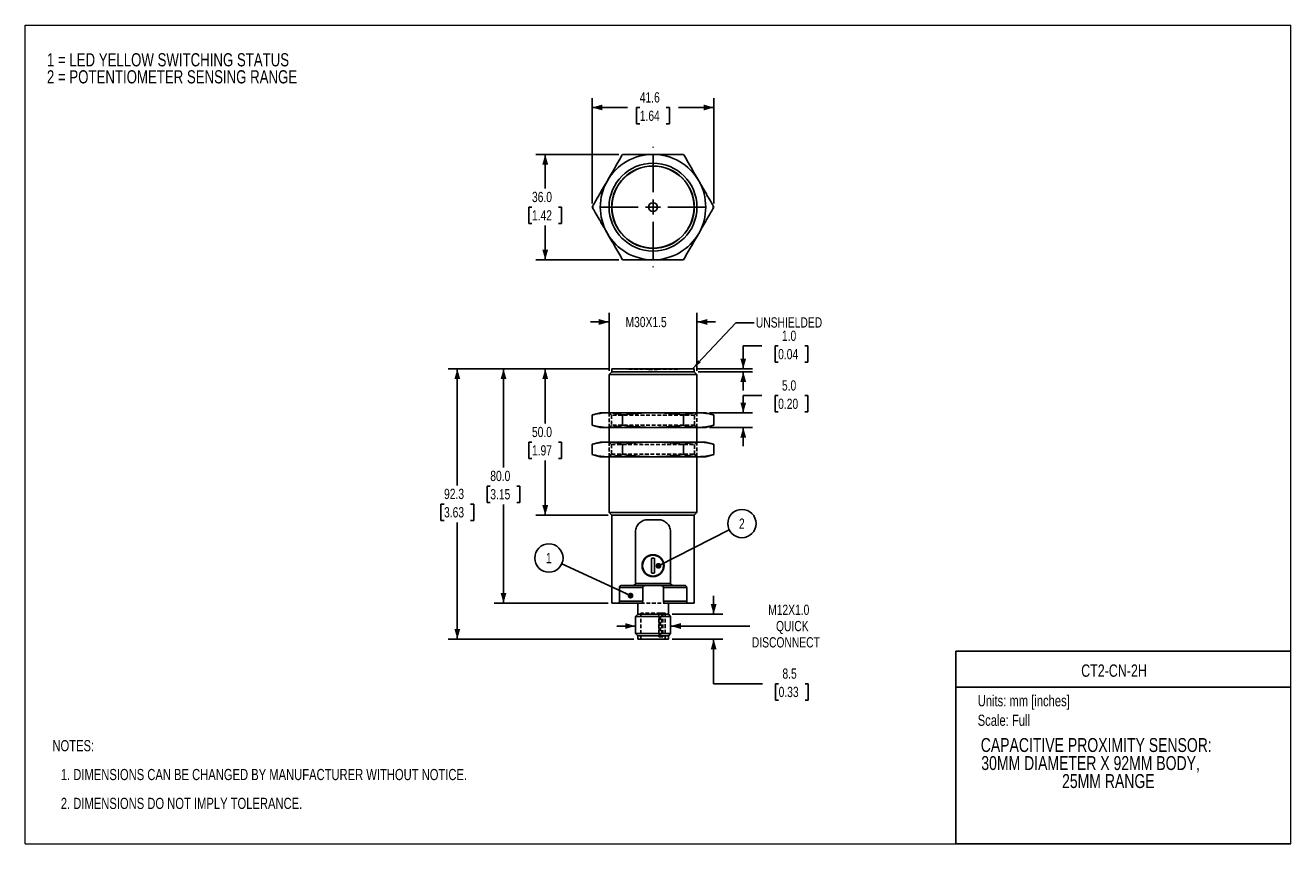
# Model space of a CAD drawing. Header units: millimetres. Extents: x 0 to 432, y 0 to 279.
import ezdxf
from ezdxf.enums import TextEntityAlignment as Align

# ---------------------------------------------------------------- set-up
doc = ezdxf.new("R2010")
doc.units = ezdxf.units.MM
doc.linetypes.add('CENTERX2', pattern=[20.32, 12.7, -2.54, 2.54, -2.54])
doc.linetypes.add('HIDDEN', pattern=[1.905, 1.27, -0.635])
doc.layers.add('CENTER', color=40, linetype='CENTERX2')
doc.layers.add('HIDDEN', color=102, linetype='HIDDEN')
doc.layers.add('DIMENSIONS', color=140, linetype='Continuous', lineweight=25)
doc.layers.add('TEXT', color=140, linetype='Continuous', lineweight=25)
doc.styles.add('SLDTEXTSTYLE0', font='TXT', dxfattribs={"width": 0.75})
doc.dimstyles.new('SLDDIMSTYLE0', dxfattribs={"dimtxt": 3.5, "dimasz": 3.5, "dimexe": 0, "dimexo": 0.0625, "dimgap": 0.875, "dimtad": 0, "dimtih": 1, "dimtoh": 1, "dimdec": 1, "dimrnd": 1e-09, "dimzin": 12, "dimdsep": 46, "dimtxsty": 'SLDTEXTSTYLE0', "dimsah": 1, "dimcen": 0.09, "dimadec": 0, "dimazin": 3, "dimtfac": 1, "dimtdec": 1, "dimtmove": 0, "dimatfit": 0, "dimfxl": 0, "dimfrac": 2, "dimtolj": 1, "dimtzin": 12, "dimarcsym": 0})
doc.dimstyles.new('SLDDIMSTYLE1', dxfattribs={"dimtxt": 3.5, "dimasz": 3.5, "dimexe": 0, "dimexo": 0.0625, "dimgap": 0.875, "dimtad": 0, "dimtih": 1, "dimtoh": 1, "dimdec": 1, "dimrnd": 1e-09, "dimzin": 4, "dimdsep": 46, "dimtxsty": 'SLDTEXTSTYLE0', "dimsah": 1, "dimcen": 0.09, "dimadec": 0, "dimazin": 1, "dimtfac": 1, "dimtdec": 1, "dimtmove": 0, "dimatfit": 0, "dimfxl": 0, "dimfrac": 2, "dimtolj": 1, "dimtzin": 12, "dimarcsym": 0})
doc.dimstyles.new('SLDDIMSTYLE2', dxfattribs={"dimtxt": 3.5, "dimasz": 3.5, "dimexe": 0, "dimexo": 0.0625, "dimgap": 0.875, "dimtad": 0, "dimtih": 1, "dimtoh": 1, "dimdec": 1, "dimrnd": 1e-09, "dimzin": 4, "dimdsep": 46, "dimtxsty": 'SLDTEXTSTYLE0', "dimsah": 1, "dimcen": 0.09, "dimadec": 0, "dimazin": 1, "dimtfac": 1, "dimtdec": 1, "dimtofl": 0, "dimtmove": 0, "dimatfit": 3, "dimfxl": 0, "dimfrac": 2, "dimtolj": 1, "dimtzin": 12, "dimarcsym": 0})
doc.dimstyles.new('SLDDIMSTYLE3', dxfattribs={"dimtxt": 3.5, "dimasz": 3.5, "dimexe": 0, "dimexo": 0.0625, "dimgap": 0.875, "dimtad": 0, "dimtih": 1, "dimtoh": 1, "dimdec": 1, "dimrnd": 1e-09, "dimzin": 12, "dimdsep": 46, "dimtxsty": 'SLDTEXTSTYLE0', "dimsah": 1, "dimcen": 0.09, "dimadec": 0, "dimazin": 3, "dimtfac": 1, "dimtdec": 1, "dimtofl": 0, "dimtmove": 0, "dimatfit": 3, "dimfxl": 0, "dimfrac": 2, "dimtolj": 1, "dimtzin": 12, "dimarcsym": 0})
doc.dimstyles.new('SLDDIMSTYLE4', dxfattribs={"dimtxt": 0.18, "dimasz": 3.5, "dimexe": 0, "dimexo": 0.0625, "dimgap": 0, "dimtad": 0, "dimtih": 1, "dimtoh": 1, "dimdec": 0, "dimrnd": 1e-09, "dimzin": 0, "dimdsep": 46, "dimtxsty": 'Standard', "dimsah": 1, "dimcen": 0.09, "dimadec": 0, "dimazin": 0, "dimtfac": 3.5, "dimtdec": 0, "dimtofl": 0, "dimtmove": 0, "dimatfit": 3, "dimfxl": 0, "dimfrac": 2, "dimtolj": 1, "dimtzin": 0, "dimarcsym": 0})
doc.dimstyles.new('SLDDIMSTYLE5', dxfattribs={"dimtxt": 0.18, "dimasz": 2, "dimexe": 0, "dimexo": 0.0625, "dimgap": 0, "dimtad": 0, "dimtih": 1, "dimtoh": 1, "dimdec": 0, "dimrnd": 1e-09, "dimzin": 0, "dimdsep": 46, "dimtxsty": 'Standard', "dimblk1": 'DOT', "dimblk2": 'DOT', "dimsah": 1, "dimcen": 0.09, "dimadec": 0, "dimazin": 0, "dimtfac": 2, "dimtdec": 0, "dimtofl": 0, "dimtmove": 0, "dimatfit": 3, "dimldrblk": 'DOT', "dimfxl": 0, "dimfrac": 2, "dimtolj": 1, "dimtzin": 0, "dimarcsym": 0})

# ---------------------------------------------------------------- blocks, each defined once
blk = doc.blocks.new('Block1')
at = {"color": 140, "linetype": 'Continuous', "lineweight": 18}
blk.add_line((431.8, 0), (431.8, 65.76), dxfattribs=at)
at = {"layer": 'TEXT'}
for p, q in [((431.8, 65.76), (317.5, 65.76)), ((317.5, 0), (317.5, 65.76)), ((317.5, 53.39), (431.8, 53.39)), ((431.8, 0), (317.5, 0))]:
    blk.add_line(p, q, dxfattribs=at)
at = {"layer": 'TEXT', "char_height": 3.81, "attachment_point": 1, "style": 'SLDTEXTSTYLE0'}
for s, insert in [('Units: mm [inches]', (324.99, 50.71)), ('Scale: Full', (324.99, 44.04))]:
    blk.add_mtext(s, dxfattribs=dict(at, insert=insert))
at = {"layer": 'TEXT', "color": 140, "style": 'SLDTEXTSTYLE0', "width": 0.75}
for tag, height, p in [('AUTOATTR0', 4.23, (360.31, 55.71)), ('AUTOATTR1_0', 4.76, (326.04, 29.88)), ('AUTOATTR1_1', 4.76, (326.23, 23.72)), ('AUTOATTR1_2', 4.76, (353.79, 17.57))]:
    blk.add_attdef(tag, text='', height=height, dxfattribs=at).set_placement(p, align=Align.BOTTOM_LEFT)
blk = doc.blocks.new('SW_NOTE_0')
at = {"layer": 'TEXT', "color": 0, "char_height": 4.5, "attachment_point": 1, "style": 'SLDTEXTSTYLE0'}
for s, insert in [('1 = LED YELLOW SWITCHING STATUS', (0, 5.8)), ('2 = POTENTIOMETER SENSING RANGE', (0, -0.02))]:
    blk.add_mtext(s, dxfattribs=dict(at, insert=insert))
blk = doc.blocks.new('SW_NOTE_1')
at = {"layer": 'TEXT', "color": 0, "char_height": 3.81, "attachment_point": 1, "style": 'SLDTEXTSTYLE0'}
for s, insert in [('NOTES:', (0, 4.91)), ('1. DIMENSIONS CAN BE CHANGED BY MANUFACTURER WITHOUT NOTICE.', (2.86, -4.94)), ('2. DIMENSIONS DO NOT IMPLY TOLERANCE.', (2.86, -14.79))]:
    blk.add_mtext(s, dxfattribs=dict(at, insert=insert))
blk = doc.blocks.new('_D')
at = {"layer": 'DIMENSIONS'}
for p, q in [((199.2, 178.12), (192.85, 178.12)), ((199.2, 161.47), (199.2, 181.29)), ((229.2, 161.47), (229.2, 181.29)), ((229.2, 178.12), (235.55, 178.12))]:
    blk.add_line(p, q, dxfattribs=at)
for points in [[(199.2, 178.12), (195.7, 179.12), (195.7, 177.12)], [(229.2, 178.12), (232.7, 177.12), (232.7, 179.12)]]:
    blk.add_solid(points, dxfattribs=at)
at = {"layer": 'DIMENSIONS', "insert": (204.82, 179.85), "char_height": 3.5, "attachment_point": 1, "style": 'SLDTEXTSTYLE0'}
blk.add_mtext('M30X1.5', dxfattribs=at)
blk = doc.blocks.new('_D_1')
at = {"layer": 'DIMENSIONS'}
for p, q in [((251.34, 169.95), (244.99, 169.95)), ((244.99, 169.95), (244.99, 162.12)), ((256.9, 169.92), (255.83, 169.92)), ((255.83, 169.92), (255.83, 164.37)), ((265.95, 169.92), (267.01, 169.92)), ((267.01, 169.92), (267.01, 164.37)), ((255.83, 164.37), (256.9, 164.37)), ((267.01, 164.37), (265.95, 164.37)), ((229.47, 162.12), (248.16, 162.12)), ((229.55, 161.12), (248.16, 161.12)), ((244.99, 161.12), (244.99, 154.77))]:
    blk.add_line(p, q, dxfattribs=at)
for points in [[(244.99, 162.12), (245.99, 165.62), (243.99, 165.62)], [(244.99, 161.12), (243.99, 157.62), (245.99, 157.62)]]:
    blk.add_solid(points, dxfattribs=at)
at = {"layer": 'DIMENSIONS', "char_height": 3.5, "attachment_point": 1, "style": 'SLDTEXTSTYLE0'}
for s, insert in [('1.0', (258.19, 175.15)), ('0.04', (256.9, 168.88))]:
    blk.add_mtext(s, dxfattribs=dict(at, insert=insert))
blk = doc.blocks.new('_D_2')
at = {"layer": 'DIMENSIONS'}
for p, q in [((251.34, 153.01), (244.99, 153.01)), ((244.99, 153.01), (244.99, 147.12)), ((256.9, 152.98), (255.83, 152.98)), ((255.83, 152.98), (255.83, 147.42)), ((265.95, 152.98), (267.01, 152.98)), ((267.01, 152.98), (267.01, 147.42)), ((233.47, 147.12), (248.16, 147.12)), ((255.83, 147.42), (256.9, 147.42)), ((267.01, 147.42), (265.95, 147.42)), ((233.47, 142.12), (248.16, 142.12)), ((244.99, 142.12), (244.99, 135.77))]:
    blk.add_line(p, q, dxfattribs=at)
for points in [[(244.99, 147.12), (245.99, 150.62), (243.99, 150.62)], [(244.99, 142.12), (243.99, 138.62), (245.99, 138.62)]]:
    blk.add_solid(points, dxfattribs=at)
at = {"layer": 'DIMENSIONS', "char_height": 3.5, "attachment_point": 1, "style": 'SLDTEXTSTYLE0'}
for s, insert in [('5.0', (258.19, 158.2)), ('0.20', (256.9, 151.93))]:
    blk.add_mtext(s, dxfattribs=dict(at, insert=insert))
blk = doc.blocks.new('_D_3')
at = {"layer": 'DIMENSIONS'}
for p, q in [((208.2, 74.32), (201.85, 74.32)), ((220.2, 74.32), (247.22, 74.32))]:
    blk.add_line(p, q, dxfattribs=at)
for points in [[(208.2, 74.32), (204.7, 75.32), (204.7, 73.32)], [(220.2, 74.32), (223.7, 73.32), (223.7, 75.32)]]:
    blk.add_solid(points, dxfattribs=at)
at = {"layer": 'DIMENSIONS', "char_height": 3.5, "attachment_point": 1, "style": 'SLDTEXTSTYLE0'}
for s, insert in [('M12X1.0', (253.49, 81.61)), ('QUICK', (256.17, 76.05)), ('DISCONNECT', (247.93, 70.5))]:
    blk.add_mtext(s, dxfattribs=dict(at, insert=insert))
blk = doc.blocks.new('_D_4')
at = {"layer": 'DIMENSIONS'}
for p, q in [((198.93, 162.12), (174.25, 162.12)), ((177.42, 162.12), (177.42, 143.41)), ((172.89, 137.09), (171.83, 137.09)), ((171.83, 137.09), (171.83, 131.53)), ((181.95, 137.09), (183.01, 137.09)), ((183.01, 137.09), (183.01, 131.53)), ((171.83, 131.53), (172.89, 131.53)), ((177.42, 112.12), (177.42, 130.82)), ((183.01, 131.53), (181.95, 131.53)), ((198.85, 112.12), (174.25, 112.12))]:
    blk.add_line(p, q, dxfattribs=at)
for points in [[(177.42, 162.12), (176.42, 158.62), (178.42, 158.62)], [(177.42, 112.12), (178.42, 115.62), (176.42, 115.62)]]:
    blk.add_solid(points, dxfattribs=at)
at = {"layer": 'DIMENSIONS', "char_height": 3.5, "attachment_point": 1, "style": 'SLDTEXTSTYLE0'}
for s, insert in [('50.0', (172.89, 142.31)), ('1.97', (172.89, 136.04))]:
    blk.add_mtext(s, dxfattribs=dict(at, insert=insert))
blk = doc.blocks.new('_D_5')
at = {"layer": 'DIMENSIONS'}
for p, q in [((198.93, 162.12), (160.02, 162.12)), ((163.19, 162.12), (163.19, 128.41)), ((158.67, 122.09), (157.6, 122.09)), ((157.6, 122.09), (157.6, 116.53)), ((167.72, 122.09), (168.79, 122.09)), ((168.79, 122.09), (168.79, 116.53)), ((157.6, 116.53), (158.67, 116.53)), ((163.19, 82.12), (163.19, 115.82)), ((168.79, 116.53), (167.72, 116.53)), ((198.93, 82.12), (160.02, 82.12))]:
    blk.add_line(p, q, dxfattribs=at)
for points in [[(163.19, 162.12), (162.19, 158.62), (164.19, 158.62)], [(163.19, 82.12), (164.19, 85.62), (162.19, 85.62)]]:
    blk.add_solid(points, dxfattribs=at)
at = {"layer": 'DIMENSIONS', "char_height": 3.5, "attachment_point": 1, "style": 'SLDTEXTSTYLE0'}
for s, insert in [('80.0', (158.67, 127.31)), ('3.15', (158.67, 121.04))]:
    blk.add_mtext(s, dxfattribs=dict(at, insert=insert))
blk = doc.blocks.new('_D_6')
at = {"layer": 'DIMENSIONS'}
for p, q in [((198.93, 162.12), (144.25, 162.12)), ((147.42, 162.12), (147.42, 122.26)), ((142.89, 115.94), (141.83, 115.94)), ((141.83, 115.94), (141.83, 110.38)), ((151.95, 115.94), (153.01, 115.94)), ((153.01, 115.94), (153.01, 110.38)), ((141.83, 110.38), (142.89, 110.38)), ((147.42, 69.82), (147.42, 109.67)), ((153.01, 110.38), (151.95, 110.38)), ((207.71, 69.82), (144.25, 69.82))]:
    blk.add_line(p, q, dxfattribs=at)
for points in [[(147.42, 162.12), (146.42, 158.62), (148.42, 158.62)], [(147.42, 69.82), (148.42, 73.32), (146.42, 73.32)]]:
    blk.add_solid(points, dxfattribs=at)
at = {"layer": 'DIMENSIONS', "char_height": 3.5, "attachment_point": 1, "style": 'SLDTEXTSTYLE0'}
for s, insert in [('92.3', (142.89, 121.16)), ('3.63', (142.89, 114.89))]:
    blk.add_mtext(s, dxfattribs=dict(at, insert=insert))
blk = doc.blocks.new('_D_7')
at = {"layer": 'DIMENSIONS'}
for p, q in [((234.89, 78.32), (234.89, 84.67)), ((220.7, 78.32), (238.06, 78.32)), ((220.7, 69.82), (238.06, 69.82)), ((234.89, 54.63), (234.89, 69.82)), ((251.51, 54.63), (234.89, 54.63)), ((257.06, 54.6), (256, 54.6)), ((256, 54.6), (256, 49.05)), ((266.12, 54.6), (267.18, 54.6)), ((267.18, 54.6), (267.18, 49.05)), ((256, 49.05), (257.06, 49.05)), ((267.18, 49.05), (266.12, 49.05))]:
    blk.add_line(p, q, dxfattribs=at)
for points in [[(234.89, 78.32), (235.89, 81.82), (233.89, 81.82)], [(234.89, 69.82), (233.89, 66.32), (235.89, 66.32)]]:
    blk.add_solid(points, dxfattribs=at)
at = {"layer": 'DIMENSIONS', "char_height": 3.5, "attachment_point": 1, "style": 'SLDTEXTSTYLE0'}
for s, insert in [('8.5', (258.36, 59.83)), ('0.33', (257.06, 53.56))]:
    blk.add_mtext(s, dxfattribs=dict(at, insert=insert))
blk = doc.blocks.new('SW_NOTE_2')
at = {"layer": 'TEXT', "color": 0}
blk.add_circle((-4.4, 2.02), 4.84, dxfattribs=at)
at = {"layer": 'TEXT', "color": 0, "insert": (-4.43, 3.75), "char_height": 3.5, "attachment_point": 2, "style": 'SLDTEXTSTYLE0'}
blk.add_mtext('1', dxfattribs=at)
blk = doc.blocks.new('_DOT')
at = {"color": 0, "linetype": 'ByBlock', "lineweight": -2}
blk.add_line((-0.5, 0), (-1, 0), dxfattribs=at)
at = {"color": 0, "linetype": 'ByBlock', "const_width": 0.5}
blk.add_lwpolyline([(-0.25, 0, 1), (0.25, 0, 1)], format="xyb", close=True, dxfattribs=at)
blk = doc.blocks.new('SW_NOTE_3')
at = {"layer": 'TEXT', "color": 0}
blk.add_circle((4.32, 2.19), 4.84, dxfattribs=at)
at = {"layer": 'TEXT', "color": 0, "insert": (4.28, 3.92), "char_height": 3.5, "attachment_point": 2, "style": 'SLDTEXTSTYLE0'}
blk.add_mtext('2', dxfattribs=at)
blk = doc.blocks.new('_D_8')
at = {"layer": 'DIMENSIONS'}
for p, q in [((202.54, 235.34), (174.25, 235.34)), ((177.42, 235.34), (177.42, 223.64)), ((172.89, 217.32), (171.83, 217.32)), ((171.83, 217.32), (171.83, 211.76)), ((181.95, 217.32), (183.01, 217.32)), ((183.01, 217.32), (183.01, 211.76)), ((171.83, 211.76), (172.89, 211.76)), ((183.01, 211.76), (181.95, 211.76)), ((177.42, 199.34), (177.42, 211.05)), ((202.54, 199.34), (174.25, 199.34))]:
    blk.add_line(p, q, dxfattribs=at)
for points in [[(177.42, 235.34), (176.42, 231.84), (178.42, 231.84)], [(177.42, 199.34), (178.42, 202.84), (176.42, 202.84)]]:
    blk.add_solid(points, dxfattribs=at)
at = {"layer": 'DIMENSIONS', "char_height": 3.5, "attachment_point": 1, "style": 'SLDTEXTSTYLE0'}
for s, insert in [('36.0', (172.89, 222.54)), ('1.42', (172.89, 216.27))]:
    blk.add_mtext(s, dxfattribs=dict(at, insert=insert))
blk = doc.blocks.new('_D_9')
at = {"layer": 'DIMENSIONS'}
for p, q in [((193.42, 218.61), (193.42, 254.52)), ((193.42, 251.34), (205.54, 251.34)), ((209.68, 251.32), (208.61, 251.32)), ((208.61, 251.32), (208.61, 245.76)), ((218.73, 251.32), (219.8, 251.32)), ((219.8, 251.32), (219.8, 245.76)), ((234.99, 251.34), (222.87, 251.34)), ((234.99, 218.61), (234.99, 254.52)), ((208.61, 245.76), (209.68, 245.76)), ((219.8, 245.76), (218.73, 245.76))]:
    blk.add_line(p, q, dxfattribs=at)
for points in [[(193.42, 251.34), (196.92, 250.34), (196.92, 252.34)], [(234.99, 251.34), (231.49, 252.34), (231.49, 250.34)]]:
    blk.add_solid(points, dxfattribs=at)
at = {"layer": 'DIMENSIONS', "char_height": 3.5, "attachment_point": 1, "style": 'SLDTEXTSTYLE0'}
for s, insert in [('41.6', (209.68, 256.54)), ('1.64', (209.68, 250.27))]:
    blk.add_mtext(s, dxfattribs=dict(at, insert=insert))
blk = doc.blocks.new('SW_CENTERMARKSYMBOL_0')
at = {"layer": 'CENTER', "color": 0}
for p, q in [((0, 5.08), (0, 20.54)), ((-5.08, 0), (-20.54, 0)), ((0, 0), (-2.54, 0)), ((0, 0), (0, 2.54)), ((0, 0), (0, -2.54)), ((0, 0), (2.54, 0)), ((5.08, 0), (20.54, 0)), ((0, -5.08), (0, -20.54))]:
    blk.add_line(p, q, dxfattribs=at)

msp = doc.modelspace()

# ---------------------------------------------------------------- linework, layer by layer
at = {"color": 7, "linetype": 'Continuous', "lineweight": 18}
for p, q in [((0, 0), (0, 279.4)), ((0, 279.4), (431.8, 279.4)), ((431.8, 0), (431.8, 279.4)), ((0, 0), (431.8, 0))]:
    msp.add_line(p, q, dxfattribs=at)
for p, q in [((200.12, 161.12), (199.2, 160.2)), ((199.2, 160.2), (199.2, 147.12)), ((229.2, 160.2), (199.2, 160.2)), ((228.28, 161.12), (200.12, 161.12)), ((200.2, 162.12), (200.2, 161.12)), ((228.2, 162.12), (200.2, 162.12)), ((228.2, 161.12), (228.2, 162.12)), ((229.2, 160.2), (228.28, 161.12)), ((229.2, 147.12), (229.2, 160.2)), ((196.2, 147.12), (193.42, 146.37)), ((198.62, 147.12), (196.2, 147.12)), ((214.2, 147.12), (198.62, 147.12)), ((229.79, 147.12), (214.2, 147.12)), ((232.2, 147.12), (229.79, 147.12)), ((234.99, 146.37), (232.2, 147.12)), ((193.42, 142.86), (193.42, 146.37)), ((193.42, 142.86), (196.2, 142.12)), ((203.81, 142.86), (203.81, 146.37)), ((224.6, 146.37), (224.6, 142.86)), ((232.2, 142.12), (234.99, 142.86)), ((234.99, 146.37), (234.99, 142.86)), ((198.62, 142.12), (196.2, 142.12)), ((214.2, 142.12), (198.62, 142.12)), ((199.2, 142.12), (199.2, 137.12)), ((229.79, 142.12), (214.2, 142.12)), ((229.2, 137.12), (229.2, 142.12)), ((232.2, 142.12), (229.79, 142.12)), ((196.2, 137.12), (193.42, 136.37)), ((193.42, 132.86), (193.42, 136.37)), ((196.2, 137.12), (198.62, 137.12)), ((198.62, 137.12), (214.2, 137.12)), ((203.81, 132.86), (203.81, 136.37)), ((214.2, 137.12), (229.79, 137.12)), ((224.6, 136.37), (224.6, 132.86)), ((229.79, 137.12), (232.2, 137.12)), ((234.99, 136.37), (232.2, 137.12)), ((234.99, 136.37), (234.99, 132.86)), ((193.42, 132.86), (196.2, 132.12)), ((196.2, 132.12), (198.62, 132.12)), ((198.62, 132.12), (214.2, 132.12)), ((199.2, 132.12), (199.2, 113.04)), ((214.2, 132.12), (229.79, 132.12)), ((229.2, 113.04), (229.2, 132.12)), ((229.79, 132.12), (232.2, 132.12)), ((232.2, 132.12), (234.99, 132.86)), ((199.2, 113.04), (200.12, 112.12)), ((199.2, 113.04), (229.2, 113.04)), ((228.28, 112.12), (229.2, 113.04)), ((200.12, 112.12), (228.28, 112.12)), ((200.2, 112.12), (200.2, 82.12)), ((212.4, 110.62), (216, 110.62)), ((228.2, 82.12), (228.2, 112.12)), ((208.21, 88.82), (208.21, 106.54)), ((220.2, 106.54), (220.2, 88.82)), ((202.72, 82.82), (202.72, 87.42)), ((210.67, 87.42), (202.72, 87.42)), ((203.24, 88.12), (206.91, 88.12)), ((206.91, 88.12), (221.5, 88.12)), ((208.21, 88.82), (220.2, 88.82)), ((210.67, 82.82), (210.67, 87.42)), ((217.74, 87.42), (217.74, 82.82)), ((225.69, 87.42), (217.74, 87.42)), ((221.5, 88.12), (225.17, 88.12)), ((225.69, 87.42), (225.69, 82.82)), ((200.2, 82.12), (202.26, 82.12)), ((202.26, 82.12), (210.04, 82.12)), ((202.72, 82.82), (210.67, 82.82)), ((208.98, 82.12), (208.98, 78.32)), ((217.74, 82.82), (225.69, 82.82)), ((218.37, 82.12), (226.15, 82.12)), ((219.43, 78.32), (219.43, 82.12)), ((226.15, 82.12), (228.2, 82.12)), ((208.98, 78.32), (208.2, 77.54)), ((208.98, 78.32), (214.2, 78.32)), ((214.2, 78.32), (219.43, 78.32)), ((220.2, 77.54), (219.43, 78.32)), ((208.2, 77.54), (208.2, 71.79)), ((208.2, 77.54), (214.2, 77.54)), ((214.2, 77.54), (220.2, 77.54)), ((220.2, 71.79), (220.2, 77.54)), ((208.2, 71.79), (208.98, 71.02)), ((208.2, 71.79), (214.2, 71.79)), ((208.98, 71.02), (208.98, 69.82)), ((208.98, 71.02), (214.2, 71.02)), ((208.98, 69.82), (219.43, 69.82)), ((214.2, 71.79), (220.2, 71.79)), ((214.2, 71.02), (219.43, 71.02)), ((219.43, 71.02), (220.2, 71.79)), ((219.43, 69.82), (219.43, 71.02))]:
    msp.add_line(p, q)
for centre, radius in [((214.2, 217.34), 15), ((214.2, 217.34), 14.08), ((214.2, 217.34), 14), ((214.2, 217.34), 1.5), ((214.2, 94.92), 3.75), ((214.2, 94.92), 3.58)]:
    msp.add_circle(centre, radius)
for start, end in [(90, 150), (30, 90), (150, 210), (330, 30), (210, 270), (270, 330)]:
    msp.add_arc((214.2, 217.34), 18, start, end)
for points, knots in [([(203.81, 235.34), (203.38, 234.6), (202.52, 233.11), (201.23, 230.86), (199.92, 228.61), (199.05, 227.1), (198.62, 226.34)], [0, 0, 0, 0, 0.249372, 0.498946, 0.749302, 1, 1, 1, 1]), ([(214.2, 235.34), (213.34, 235.34), (211.6, 235.34), (209, 235.34), (206.41, 235.34), (204.68, 235.34), (203.81, 235.34)], [0, 0, 0, 0, 0.249227, 0.498807, 0.749288, 1, 1, 1, 1]), ([(224.6, 235.34), (223.74, 235.34), (222.02, 235.34), (219.42, 235.34), (216.82, 235.34), (215.08, 235.34), (214.2, 235.34)], [0, 0, 0, 0, 0.249372, 0.498946, 0.749302, 1, 1, 1, 1]), ([(229.79, 226.34), (229.36, 227.09), (228.49, 228.6), (227.19, 230.85), (225.89, 233.1), (225.03, 234.6), (224.6, 235.34)], [0, 0, 0, 0, 0.249227, 0.498807, 0.749288, 1, 1, 1, 1]), ([(198.62, 226.34), (198.26, 225.72), (197.46, 224.34), (196.52, 222.72), (195.66, 221.22), (194.72, 219.59), (193.92, 218.22), (193.42, 217.34)], [0, 0, 0, 0, 0.20771, 0.457326, 0.540659, 0.707559, 1, 1, 1, 1]), ([(234.99, 217.34), (234.63, 217.96), (233.84, 219.33), (232.91, 220.95), (232.04, 222.45), (231.1, 224.08), (230.3, 225.46), (229.79, 226.34)], [0, 0, 0, 0, 0.207822, 0.457451, 0.54076, 0.707603, 1, 1, 1, 1]), ([(193.42, 217.34), (193.78, 216.72), (194.57, 215.36), (195.5, 213.74), (196.37, 212.24), (197.31, 210.61), (198.11, 209.22), (198.62, 208.34)], [0, 0, 0, 0, 0.207822, 0.457451, 0.54076, 0.707603, 1, 1, 1, 1]), ([(229.79, 208.34), (230.15, 208.97), (230.95, 210.35), (231.89, 211.97), (232.75, 213.47), (233.69, 215.1), (234.49, 216.47), (234.99, 217.34)], [0, 0, 0, 0, 0.2077104, 0.4573265, 0.5406594, 0.7075589, 1, 1, 1, 1]), ([(198.62, 208.34), (199.05, 207.59), (199.92, 206.09), (201.22, 203.84), (202.52, 201.59), (203.38, 200.09), (203.81, 199.34)], [0, 0, 0, 0, 0.249227, 0.498807, 0.749288, 1, 1, 1, 1]), ([(224.6, 199.34), (225.03, 200.09), (225.89, 201.58), (227.18, 203.83), (228.49, 206.08), (229.36, 207.59), (229.79, 208.34)], [0, 0, 0, 0, 0.249372, 0.498946, 0.749302, 1, 1, 1, 1]), ([(203.81, 199.34), (204.67, 199.34), (206.39, 199.34), (208.99, 199.34), (211.59, 199.34), (213.33, 199.34), (214.2, 199.34)], [0, 0, 0, 0, 0.2493715, 0.4989463, 0.7493023, 1, 1, 1, 1]), ([(214.2, 199.34), (215.07, 199.34), (216.8, 199.34), (219.41, 199.34), (222, 199.34), (223.73, 199.34), (224.6, 199.34)], [0, 0, 0, 0, 0.249227, 0.498807, 0.749288, 1, 1, 1, 1]), ([(193.42, 146.37), (193.78, 146.46), (194.57, 146.66), (195.5, 146.84), (196.37, 146.97), (197.31, 147.08), (198.11, 147.1), (198.62, 147.12)], [0, 0, 0, 0, 0.207822, 0.457451, 0.54076, 0.707603, 1, 1, 1, 1]), ([(198.62, 147.12), (199.05, 147.11), (199.92, 147.09), (201.22, 146.93), (202.52, 146.7), (203.38, 146.48), (203.81, 146.37)], [0, 0, 0, 0, 0.249227, 0.498807, 0.749288, 1, 1, 1, 1]), ([(203.81, 146.37), (204.67, 146.48), (206.39, 146.7), (208.99, 146.93), (211.59, 147.09), (213.33, 147.11), (214.2, 147.12)], [0, 0, 0, 0, 0.2493715, 0.4989463, 0.7493023, 1, 1, 1, 1]), ([(214.2, 147.12), (215.07, 147.11), (216.8, 147.09), (219.41, 146.93), (222, 146.7), (223.73, 146.48), (224.6, 146.37)], [0, 0, 0, 0, 0.249227, 0.498807, 0.749288, 1, 1, 1, 1]), ([(224.6, 146.37), (225.03, 146.48), (225.89, 146.7), (227.18, 146.93), (228.49, 147.09), (229.36, 147.11), (229.79, 147.12)], [0, 0, 0, 0, 0.249372, 0.498946, 0.749302, 1, 1, 1, 1]), ([(229.79, 147.12), (230.15, 147.11), (230.95, 147.09), (231.89, 146.99), (232.75, 146.87), (233.69, 146.7), (234.49, 146.5), (234.99, 146.37)], [0, 0, 0, 0, 0.2077104, 0.4573265, 0.5406594, 0.7075589, 1, 1, 1, 1]), ([(198.62, 142.12), (198.4, 142.12), (197.75, 142.13), (196.67, 142.21), (195.37, 142.41), (194.28, 142.64), (193.64, 142.81), (193.42, 142.86)], [0, 0, 0, 0, 0.124595, 0.373999, 0.624032, 0.874631, 1, 1, 1, 1]), ([(203.81, 142.86), (203.38, 142.75), (202.52, 142.53), (201.23, 142.3), (199.92, 142.15), (199.05, 142.13), (198.62, 142.12)], [0, 0, 0, 0, 0.249372, 0.498946, 0.749302, 1, 1, 1, 1]), ([(214.2, 142.12), (213.34, 142.13), (211.6, 142.14), (209, 142.3), (206.41, 142.53), (204.68, 142.75), (203.81, 142.86)], [0, 0, 0, 0, 0.249227, 0.498807, 0.749288, 1, 1, 1, 1]), ([(224.6, 142.86), (223.74, 142.75), (222.02, 142.53), (219.42, 142.3), (216.82, 142.15), (215.08, 142.13), (214.2, 142.12)], [0, 0, 0, 0, 0.249372, 0.498946, 0.749302, 1, 1, 1, 1]), ([(229.79, 142.12), (229.36, 142.13), (228.49, 142.14), (227.19, 142.3), (225.89, 142.53), (225.03, 142.75), (224.6, 142.86)], [0, 0, 0, 0, 0.2492275, 0.4988071, 0.7492885, 1, 1, 1, 1]), ([(234.99, 142.86), (234.63, 142.77), (233.84, 142.57), (232.91, 142.39), (232.04, 142.26), (231.1, 142.15), (230.3, 142.13), (229.79, 142.12)], [0, 0, 0, 0, 0.207822, 0.45745, 0.54076, 0.707603, 1, 1, 1, 1]), ([(193.42, 136.37), (193.78, 136.46), (194.57, 136.66), (195.5, 136.84), (196.37, 136.97), (197.31, 137.08), (198.11, 137.1), (198.62, 137.12)], [0, 0, 0, 0, 0.207822, 0.45745, 0.54076, 0.707603, 1, 1, 1, 1]), ([(198.62, 137.12), (199.05, 137.11), (199.92, 137.09), (201.22, 136.93), (202.52, 136.7), (203.38, 136.48), (203.81, 136.37)], [0, 0, 0, 0, 0.2492275, 0.4988071, 0.7492885, 1, 1, 1, 1]), ([(203.81, 136.37), (204.67, 136.48), (206.39, 136.7), (208.99, 136.93), (211.59, 137.09), (213.33, 137.11), (214.2, 137.12)], [0, 0, 0, 0, 0.249372, 0.498946, 0.749302, 1, 1, 1, 1]), ([(214.2, 137.12), (215.07, 137.11), (216.8, 137.09), (219.41, 136.93), (222, 136.7), (223.73, 136.48), (224.6, 136.37)], [0, 0, 0, 0, 0.249227, 0.498807, 0.749288, 1, 1, 1, 1]), ([(224.6, 136.37), (225.03, 136.48), (225.89, 136.7), (227.18, 136.93), (228.49, 137.09), (229.36, 137.11), (229.79, 137.12)], [0, 0, 0, 0, 0.249372, 0.498946, 0.749302, 1, 1, 1, 1]), ([(229.79, 137.12), (230.01, 137.11), (230.66, 137.11), (231.74, 137.02), (233.04, 136.82), (234.13, 136.59), (234.77, 136.43), (234.99, 136.37)], [0, 0, 0, 0, 0.1245953, 0.3739991, 0.6240316, 0.8746305, 1, 1, 1, 1]), ([(198.62, 132.12), (198.26, 132.12), (197.46, 132.14), (196.52, 132.24), (195.66, 132.37), (194.72, 132.54), (193.92, 132.74), (193.42, 132.86)], [0, 0, 0, 0, 0.20771, 0.457326, 0.540659, 0.707559, 1, 1, 1, 1]), ([(203.81, 132.86), (203.38, 132.75), (202.52, 132.53), (201.23, 132.3), (199.92, 132.15), (199.05, 132.13), (198.62, 132.12)], [0, 0, 0, 0, 0.249372, 0.498946, 0.749302, 1, 1, 1, 1]), ([(214.2, 132.12), (213.34, 132.13), (211.6, 132.14), (209, 132.3), (206.41, 132.53), (204.68, 132.75), (203.81, 132.86)], [0, 0, 0, 0, 0.249227, 0.498807, 0.749288, 1, 1, 1, 1]), ([(224.6, 132.86), (223.74, 132.75), (222.02, 132.53), (219.42, 132.3), (216.82, 132.15), (215.08, 132.13), (214.2, 132.12)], [0, 0, 0, 0, 0.249371, 0.498946, 0.749302, 1, 1, 1, 1]), ([(229.79, 132.12), (229.36, 132.13), (228.49, 132.14), (227.19, 132.3), (225.89, 132.53), (225.03, 132.75), (224.6, 132.86)], [0, 0, 0, 0, 0.249227, 0.498807, 0.749288, 1, 1, 1, 1]), ([(234.99, 132.86), (234.63, 132.77), (233.84, 132.57), (232.91, 132.39), (232.04, 132.26), (231.1, 132.15), (230.3, 132.13), (229.79, 132.12)], [0, 0, 0, 0, 0.207822, 0.457451, 0.54076, 0.707603, 1, 1, 1, 1]), ([(208.21, 106.54), (208.21, 106.82), (208.25, 107.09), (208.37, 107.62), (208.46, 107.88), (208.68, 108.38), (208.81, 108.61), (209.12, 109.05), (209.3, 109.25), (209.68, 109.62), (209.89, 109.79), (210.34, 110.08), (210.57, 110.2), (211.07, 110.41), (211.33, 110.48), (211.86, 110.59), (212.13, 110.62), (212.4, 110.62)], [0, 0, 0, 0, 0.125, 0.125, 0.25, 0.25, 0.375, 0.375, 0.5, 0.5, 0.625, 0.625, 0.75, 0.75, 0.875, 0.875, 1, 1, 1, 1]), ([(216, 110.62), (216.28, 110.62), (216.55, 110.59), (217.08, 110.49), (217.34, 110.41), (217.84, 110.21), (218.07, 110.08), (218.52, 109.79), (218.73, 109.62), (219.11, 109.25), (219.28, 109.05), (219.59, 108.61), (219.73, 108.38), (219.95, 107.89), (220.03, 107.63), (220.16, 107.09), (220.19, 106.82), (220.2, 106.54)], [0, 0, 0, 0, 0.125, 0.125, 0.25, 0.25, 0.375, 0.375, 0.5, 0.5, 0.625, 0.625, 0.75, 0.75, 0.875, 0.875, 1, 1, 1, 1]), ([(213.7, 97.32), (213.7, 97.37), (213.73, 97.42), (213.8, 97.49), (213.85, 97.52), (213.9, 97.52)], [0, 0, 0, 0, 0.5, 0.5, 1, 1, 1, 1]), ([(214.5, 97.52), (214.56, 97.52), (214.61, 97.49), (214.68, 97.42), (214.7, 97.37), (214.7, 97.32)], [0, 0, 0, 0, 0.5, 0.5, 1, 1, 1, 1]), ([(213.9, 92.32), (213.85, 92.32), (213.8, 92.34), (213.73, 92.41), (213.7, 92.46), (213.7, 92.52)], [0, 0, 0, 0, 0.5, 0.5, 1, 1, 1, 1]), ([(214.7, 92.52), (214.7, 92.46), (214.68, 92.41), (214.61, 92.34), (214.56, 92.32), (214.5, 92.32)], [0, 0, 0, 0, 0.5, 0.5, 1, 1, 1, 1]), ([(202.72, 87.42), (202.72, 87.52), (202.73, 87.62), (202.79, 87.8), (202.83, 87.88), (202.98, 88.06), (203.11, 88.12), (203.24, 88.12)], [0, 0, 0, 0, 0.25, 0.25, 0.5, 0.5, 1, 1, 1, 1]), ([(206.91, 88.12), (207.04, 88.12), (207.16, 88.13), (207.41, 88.17), (207.53, 88.21), (207.78, 88.31), (207.9, 88.37), (208.05, 88.5), (208.1, 88.55), (208.18, 88.67), (208.21, 88.74), (208.21, 88.82)], [0, 0, 0, 0, 0.25, 0.25, 0.5, 0.5, 0.75, 0.75, 0.875, 0.875, 1, 1, 1, 1]), ([(211.64, 88.12), (211.52, 88.12), (211.42, 88.11), (211.21, 88.07), (211.11, 88.03), (210.92, 87.93), (210.84, 87.86), (210.71, 87.67), (210.67, 87.55), (210.67, 87.42)], [0, 0, 0, 0, 0.25, 0.25, 0.5, 0.5, 0.75, 0.75, 1, 1, 1, 1]), ([(217.74, 87.42), (217.74, 87.55), (217.7, 87.67), (217.57, 87.86), (217.49, 87.93), (217.3, 88.03), (217.2, 88.07), (216.99, 88.11), (216.88, 88.12), (216.77, 88.12)], [0, 0, 0, 0, 0.25, 0.25, 0.5, 0.5, 0.75, 0.75, 1, 1, 1, 1]), ([(220.2, 88.82), (220.2, 88.74), (220.23, 88.67), (220.31, 88.55), (220.35, 88.5), (220.51, 88.37), (220.63, 88.31), (220.88, 88.21), (221, 88.17), (221.25, 88.13), (221.37, 88.12), (221.5, 88.12)], [0, 0, 0, 0, 0.125, 0.125, 0.25, 0.25, 0.5, 0.5, 0.75, 0.75, 1, 1, 1, 1]), ([(225.17, 88.12), (225.24, 88.12), (225.3, 88.1), (225.42, 88.04), (225.48, 88), (225.58, 87.88), (225.62, 87.8), (225.68, 87.62), (225.69, 87.52), (225.69, 87.42)], [0, 0, 0, 0, 0.25, 0.25, 0.5, 0.5, 0.75, 0.75, 1, 1, 1, 1]), ([(202.72, 82.82), (202.72, 82.71), (202.7, 82.61), (202.64, 82.44), (202.61, 82.36), (202.52, 82.24), (202.47, 82.19), (202.36, 82.13), (202.31, 82.12), (202.26, 82.12)], [0, 0, 0, 0, 0.25, 0.25, 0.5, 0.5, 0.75, 0.75, 1, 1, 1, 1]), ([(210.67, 82.82), (210.67, 82.71), (210.64, 82.6), (210.55, 82.42), (210.5, 82.35), (210.37, 82.23), (210.3, 82.19), (210.17, 82.13), (210.1, 82.12), (210.04, 82.12)], [0, 0, 0, 0, 0.25, 0.25, 0.5, 0.5, 0.75, 0.75, 1, 1, 1, 1]), ([(218.37, 82.12), (218.31, 82.12), (218.24, 82.13), (218.11, 82.19), (218.04, 82.23), (217.91, 82.35), (217.86, 82.42), (217.77, 82.6), (217.74, 82.71), (217.74, 82.82)], [0, 0, 0, 0, 0.25, 0.25, 0.5, 0.5, 0.75, 0.75, 1, 1, 1, 1]), ([(226.15, 82.12), (226.1, 82.12), (226.05, 82.13), (225.94, 82.19), (225.89, 82.24), (225.8, 82.36), (225.77, 82.44), (225.71, 82.62), (225.69, 82.71), (225.69, 82.82)], [0, 0, 0, 0, 0.25, 0.25, 0.5, 0.5, 0.75, 0.75, 1, 1, 1, 1])]:
    msp.add_open_spline(points, degree=3, knots=knots)
for points in [[(213.7, 92.52), (213.7, 94.12), (213.7, 95.72), (213.7, 97.32)], [(214.5, 97.52), (214.4, 97.52), (214.2, 97.52), (214, 97.52), (213.9, 97.52)], [(214.7, 97.32), (214.7, 95.72), (214.7, 94.12), (214.7, 92.52)], [(213.9, 92.32), (214, 92.32), (214.2, 92.32), (214.4, 92.32), (214.5, 92.32)]]:
    msp.add_open_spline(points, degree=3)
at = {"layer": 'HIDDEN'}
for p, q in [((200.2, 162.12), (212.7, 161.94)), ((212.7, 161.94), (215.7, 161.94)), ((215.7, 161.94), (228.2, 162.12)), ((199.2, 147.12), (200.02, 146.3)), ((199.2, 147.12), (199.2, 142.12)), ((228.39, 146.3), (229.2, 147.12)), ((229.2, 142.12), (229.2, 147.12)), ((200.02, 142.93), (199.2, 142.12)), ((228.39, 146.3), (200.02, 146.3)), ((200.02, 146.3), (200.02, 142.93)), ((228.39, 142.93), (200.02, 142.93)), ((224.6, 146.37), (224.6, 142.86)), ((228.39, 142.93), (228.39, 146.3)), ((229.2, 142.12), (228.39, 142.93)), ((199.2, 137.12), (200.02, 136.3)), ((199.2, 137.12), (199.2, 132.12)), ((200.02, 136.3), (228.39, 136.3)), ((200.02, 136.3), (200.02, 132.93)), ((203.81, 132.86), (203.81, 136.37)), ((228.39, 136.3), (229.2, 137.12)), ((228.39, 132.93), (228.39, 136.3)), ((229.2, 132.12), (229.2, 137.12)), ((200.02, 132.93), (199.2, 132.12)), ((200.02, 132.93), (228.39, 132.93)), ((229.2, 132.12), (228.39, 132.93)), ((210.04, 82.12), (218.37, 82.12)), ((216.72, 78.67), (210, 78.67)), ((210, 78.67), (210, 69.82)), ((216.16, 78.67), (216.16, 70.62)), ((216.33, 70.62), (216.33, 78.67)), ((216.72, 70.62), (216.72, 78.67)), ((216.72, 78.67), (217.18, 78.67)), ((217.18, 78.67), (217.18, 70.62)), ((217.18, 78.67), (217.57, 78.67)), ((218.4, 78.67), (217.57, 78.67)), ((217.57, 78.67), (217.57, 70.62)), ((218.4, 69.82), (218.4, 78.67)), ((216.16, 70.62), (216.33, 70.62)), ((216.33, 70.62), (216.72, 70.62)), ((216.72, 70.62), (217.57, 70.62))]:
    msp.add_line(p, q, dxfattribs=at)

# ---------------------------------------------------------------- block references
at = {"color": 7, "linetype": 'Continuous'}
ref = msp.add_blockref('Block1', (0, 0), dxfattribs=at)
ref.add_attrib('AUTOATTR0', 'CT2-CN-2H', dxfattribs={"layer": 'TEXT', "height": 4.233, "style": 'SLDTEXTSTYLE0', "width": 0.75}).set_placement((360.31, 55.71), align=Align.BOTTOM_LEFT)
ref.add_attrib('AUTOATTR1_0', 'CAPACITIVE PROXIMITY SENSOR: ', dxfattribs={"layer": 'TEXT', "height": 4.7625, "style": 'SLDTEXTSTYLE0', "width": 0.75}).set_placement((326.04, 29.88), align=Align.BOTTOM_LEFT)
ref.add_attrib('AUTOATTR1_1', '30MM DIAMETER X 92MM BODY, ', dxfattribs={"layer": 'TEXT', "height": 4.7625, "style": 'SLDTEXTSTYLE0', "width": 0.75}).set_placement((326.23, 23.72), align=Align.BOTTOM_LEFT)
ref.add_attrib('AUTOATTR1_2', '25MM RANGE', dxfattribs={"layer": 'TEXT', "height": 4.763, "style": 'SLDTEXTSTYLE0', "width": 0.75}).set_placement((353.79, 17.57), align=Align.BOTTOM_LEFT)
at = {"layer": 'CENTER'}
msp.add_blockref('SW_CENTERMARKSYMBOL_0', (214.2, 217.34), dxfattribs=at)
at = {"layer": 'TEXT'}
for name, p in [('SW_NOTE_0', (7.38, 264.08)), ('SW_NOTE_3', (240.22, 107.1)), ('SW_NOTE_2', (183.07, 95.5)), ('SW_NOTE_1', (9.26, 30.46))]:
    msp.add_blockref(name, p, dxfattribs=at)

# ---------------------------------------------------------------- texts
at = {"layer": 'TEXT', "insert": (249.28, 179.71), "char_height": 3.5, "attachment_point": 1, "style": 'SLDTEXTSTYLE0'}
msp.add_mtext('UNSHIELDED', dxfattribs=at)

# ---------------------------------------------------------------- dimensions: what is measured, and where the dimension line sits
at = {"layer": 'DIMENSIONS'}
for base, p1, p2, angle, dimstyle, picture, middle in [((234.99, 251.34), (193.42, 217.34), (234.99, 217.34), 0, 'SLDDIMSTYLE3', '_D_9', (214.2, 251.34)), ((177.42, 199.34), (203.81, 235.34), (203.81, 199.34), 90, 'SLDDIMSTYLE2', '_D_8', (177.42, 217.34)), ((244.99, 162.12), (228.28, 161.12), (228.2, 162.12), 90, 'SLDDIMSTYLE1', '_D_1', (244.99, 169.95)), ((147.42, 69.82), (200.2, 162.12), (208.98, 69.82), 90, 'SLDDIMSTYLE3', '_D_6', (147.42, 115.97)), ((163.19, 82.12), (200.2, 162.12), (200.2, 82.12), 90, 'SLDDIMSTYLE2', '_D_5', (163.19, 122.12)), ((177.42, 112.12), (200.2, 162.12), (200.12, 112.12), 90, 'SLDDIMSTYLE2', '_D_4', (177.42, 137.12)), ((244.99, 147.12), (232.2, 142.12), (232.2, 147.12), 90, 'SLDDIMSTYLE1', '_D_2', (244.99, 153.01)), ((234.89, 78.32), (219.43, 69.82), (219.43, 78.32), 90, 'SLDDIMSTYLE0', '_D_7', (234.89, 54.63))]:
    dim = msp.add_linear_dim(base=base, p1=p1, p2=p2, angle=angle, dimstyle=dimstyle, dxfattribs=at)
    dim.commit()
    dim.dimension.update_dxf_attribs({"geometry": picture, "text_midpoint": middle, "dimtype": 160})
for base, p1, p2, text, picture, middle in [((229.2, 178.12), (199.2, 160.2), (229.2, 160.2), 'M30X1.5', '_D', (214.2, 178.12)), ((220.2, 74.32), (208.2, 71.79), (220.2, 71.79), 'M12X1.0\\P QUICK\\PDISCONNECT', '_D_3', (262.87, 74.32))]:
    dim = msp.add_linear_dim(base=base, p1=p1, p2=p2, angle=0, text=text, dimstyle='SLDDIMSTYLE0', dxfattribs=at)
    dim.commit()
    dim.dimension.update_dxf_attribs({"geometry": picture, "text_midpoint": middle, "dimtype": 160})

# ---------------------------------------------------------------- leaders
at = {"layer": 'TEXT'}
for points, dimstyle in [([(227.67, 162.11), (242.41, 177.87), (248.76, 177.87)], 'SLDDIMSTYLE4'), ([(216.07, 94.87), (240.22, 107.1)], 'SLDDIMSTYLE5'), ([(206.54, 84.69), (183.07, 95.5)], 'SLDDIMSTYLE5')]:
    msp.add_leader(points, dimstyle=dimstyle, dxfattribs=at)

doc.saveas('drawing.dxf')
